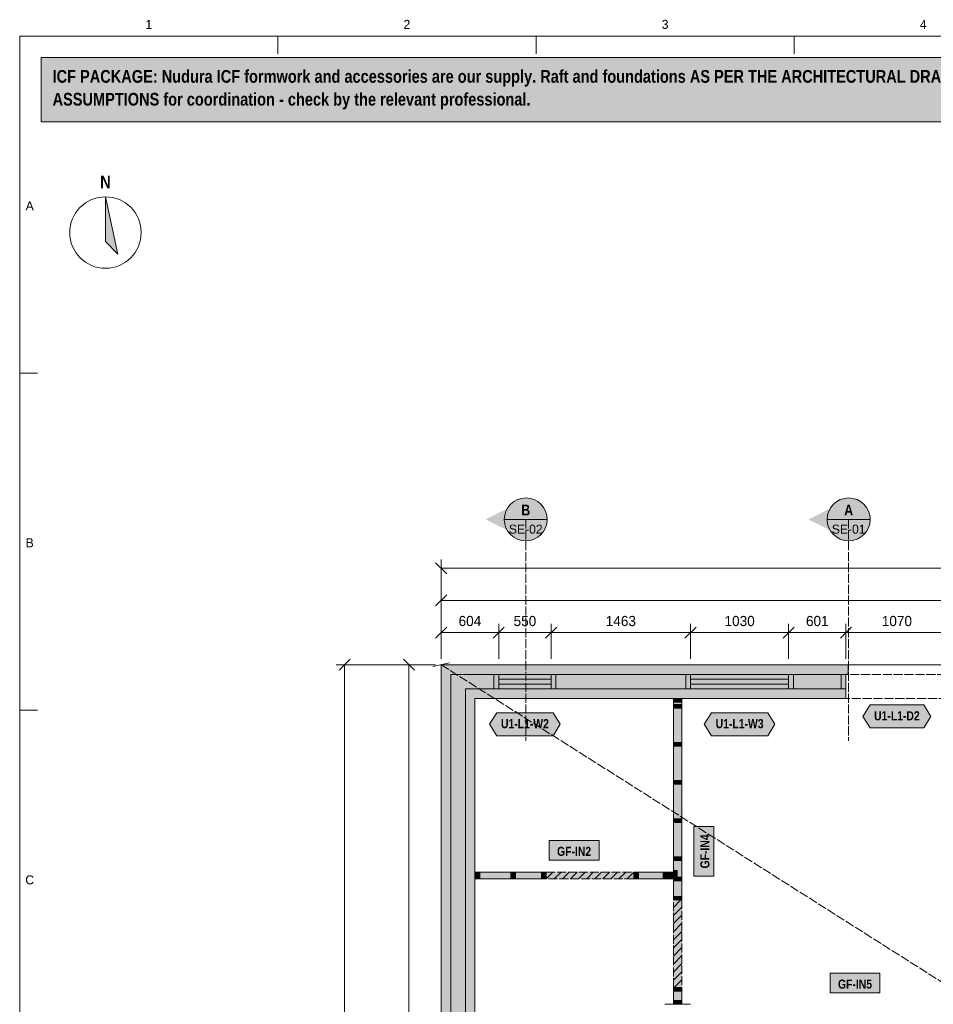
# Model space of a CAD drawing. Header units: millimetres. Extents: x 17 to 413, y 4 to 292.
# Tile 3 of 5: x 20 to 148, y 155 to 292. Entities that reach past the tile are written whole.
import ezdxf
from ezdxf.enums import TextEntityAlignment as Align

# ---------------------------------------------------------------- set-up
doc = ezdxf.new("R2010")
doc.units = ezdxf.units.MM
doc.linetypes.add('DASHED', pattern=[1.524, 1.27, -0.254])
for name, color, linetype in [('FILL-C_B2B2B5', 7, 'Continuous'), ('FILL-EPS', 7, 'Continuous'), ('FILL-INK', 7, 'Continuous'), ('FILL-RED', 7, 'Continuous'), ('FILL-TEAL_DK', 7, 'Continuous'), ('FILL-TIMBER', 7, 'Continuous'), ('FILL-WHITE', 7, 'Continuous'), ('LINE-C_85297A', 7, 'Continuous'), ('LINE-C_85297A-DASH', 7, 'DASHED'), ('LINE-INK', 7, 'Continuous'), ('LINE-INK-DASH', 7, 'DASHED'), ('LINE-RED', 7, 'Continuous'), ('LINE-RED-DASH', 7, 'DASHED'), ('LINE-STEEL_GREY', 7, 'Continuous'), ('LINE-STEEL_GREY-DASH', 7, 'DASHED'), ('LINE-TEAL_DK', 7, 'Continuous'), ('LINE-TIMBER_DK', 7, 'Continuous'), ('TEXT-INK', 7, 'Continuous'), ('TEXT-RED', 7, 'Continuous'), ('TEXT-STEEL_GREY', 7, 'Continuous'), ('TEXT-TEAL_DK', 7, 'Continuous')]:
    doc.layers.add(name, color=color, linetype=linetype)
doc.styles.add('OpenSansCondensed-Bold', font='OpenSansCondensed-Bold.ttf')

msp = doc.modelspace()

# ---------------------------------------------------------------- hatches: boundary and pattern name
at = {"layer": 'FILL-C_B2B2B5', "true_color": 0xb2b2b5}
h = msp.add_hatch(color=256, dxfattribs=at)
h.dxf.hatch_style = 1
h.paths.add_polyline_path([(135.61, 198.64), (82.36, 198.64), (82.36, 98.86), (89.12, 98.86), (89.12, 96.83), (80.33, 96.83), (80.33, 200.67), (135.61, 200.67)])
at = {"layer": 'FILL-EPS', "true_color": 0xccffff}
h = msp.add_hatch(color=256, dxfattribs=at)
h.dxf.hatch_style = 1
h.paths.add_polyline_path([(78.97, 202.03), (135.95, 202.03), (135.95, 200.69), (135.61, 200.69), (135.61, 200.67), (80.33, 200.67), (80.33, 96.83), (89.12, 96.83), (89.12, 96.81), (89.45, 96.81), (89.45, 95.47), (78.97, 95.47)])
h = msp.add_hatch(color=256, dxfattribs=at)
h.dxf.hatch_style = 1
h.paths.add_polyline_path([(135.61, 197.29), (83.71, 197.29), (83.71, 100.21), (89.12, 100.21), (89.12, 98.86), (82.36, 98.86), (82.36, 198.64), (135.61, 198.64)])
at = {"layer": 'FILL-INK', "true_color": 0x14141a}
h = msp.add_hatch(color=256, dxfattribs=at)
h.dxf.hatch_style = 1
h.paths.add_polyline_path([(32, 267.5), (33.75, 259.5), (32, 261.25)])
at = {"layer": 'FILL-RED', "true_color": 0xb81a1f}
h = msp.add_hatch(color=256, dxfattribs=at)
h.dxf.hatch_style = 1
h.paths.add_polyline_path([(85.21, 222.36), (90.81, 219.51), (90.81, 225.21)])
h = msp.add_hatch(color=256, dxfattribs=at)
h.dxf.hatch_style = 1
h.paths.add_polyline_path([(130.4, 222.36), (136, 219.51), (136, 225.21)])
at = {"layer": 'FILL-TEAL_DK', "true_color": 0x006b5c}
h = msp.add_hatch(color=256, dxfattribs=at)
h.dxf.hatch_style = 1
h.paths.add_polyline_path([(86.36, 200.67), (87.03, 200.67), (87.03, 198.64), (86.36, 198.64)])
h = msp.add_hatch(color=256, dxfattribs=at)
h.dxf.hatch_style = 1
h.paths.add_polyline_path([(94.36, 200.67), (95.03, 200.67), (95.03, 198.64), (94.36, 198.64)])
h = msp.add_hatch(color=256, dxfattribs=at)
h.dxf.hatch_style = 1
h.paths.add_polyline_path([(113.2, 200.67), (113.87, 200.67), (113.87, 198.64), (113.2, 198.64)])
h = msp.add_hatch(color=256, dxfattribs=at)
h.dxf.hatch_style = 1
h.paths.add_polyline_path([(127.6, 200.67), (128.27, 200.67), (128.27, 198.64), (127.6, 198.64)])
h = msp.add_hatch(color=256, dxfattribs=at)
h.dxf.hatch_style = 1
h.paths.add_polyline_path([(134.95, 200.67), (135.62, 200.67), (135.62, 198.64), (134.95, 198.64)])
at = {"layer": 'FILL-TIMBER', "true_color": 0xeddbb8}
h = msp.add_hatch(color=256, dxfattribs=at)
h.dxf.hatch_style = 1
h.paths.add_polyline_path([(112.66, 197.28), (112.66, 196.97), (112.66, 196.77), (112.2, 196.77), (111.47, 196.77), (111.47, 197.08), (111.47, 197.28), (111.94, 197.28)])
h = msp.add_hatch(color=256, dxfattribs=at)
h.dxf.hatch_style = 1
h.paths.add_polyline_path([(112.66, 196.47), (112.66, 196.16), (112.66, 195.96), (112.2, 195.96), (111.47, 195.96), (111.47, 196.27), (111.47, 196.47), (111.94, 196.47)])
h = msp.add_hatch(color=256, dxfattribs=at)
h.dxf.hatch_style = 1
h.paths.add_polyline_path([(112.66, 191.13), (112.66, 190.83), (112.66, 190.63), (112.2, 190.63), (111.47, 190.63), (111.47, 190.94), (111.47, 191.13), (111.94, 191.13)])
h = msp.add_hatch(color=256, dxfattribs=at)
h.dxf.hatch_style = 1
h.paths.add_polyline_path([(112.66, 185.8), (112.66, 185.49), (112.66, 185.29), (112.2, 185.29), (111.47, 185.29), (111.47, 185.6), (111.47, 185.8), (111.94, 185.8)])
h = msp.add_hatch(color=256, dxfattribs=at)
h.dxf.hatch_style = 1
h.paths.add_polyline_path([(112.66, 180.47), (112.66, 180.16), (112.66, 179.96), (112.2, 179.96), (111.47, 179.96), (111.47, 180.27), (111.47, 180.47), (111.94, 180.47)])
h = msp.add_hatch(color=256, dxfattribs=at)
h.dxf.hatch_style = 1
h.paths.add_polyline_path([(112.66, 175.13), (112.66, 174.83), (112.66, 174.63), (112.2, 174.63), (111.47, 174.63), (111.47, 174.94), (111.47, 175.13), (111.94, 175.13)])
h = msp.add_hatch(color=256, dxfattribs=at)
h.dxf.hatch_style = 1
h.paths.add_polyline_path([(84.39, 172.05), (83.98, 172.05), (83.72, 172.05), (83.72, 172.41), (83.72, 172.99), (84.13, 172.99), (84.39, 172.99), (84.39, 172.63)])
h = msp.add_hatch(color=256, dxfattribs=at)
h.dxf.hatch_style = 1
h.paths.add_polyline_path([(89.38, 172.05), (88.97, 172.05), (88.71, 172.05), (88.71, 172.41), (88.71, 172.99), (89.13, 172.99), (89.38, 172.99), (89.38, 172.63)])
h = msp.add_hatch(color=256, dxfattribs=at)
h.dxf.hatch_style = 1
h.paths.add_polyline_path([(93.68, 172.05), (93.27, 172.05), (93.02, 172.05), (93.02, 172.41), (93.02, 172.99), (93.43, 172.99), (93.68, 172.99), (93.68, 172.63)])
h = msp.add_hatch(color=256, dxfattribs=at)
h.dxf.hatch_style = 1
h.paths.add_polyline_path([(106.59, 172.05), (106.18, 172.05), (105.92, 172.05), (105.92, 172.41), (105.92, 172.99), (106.34, 172.99), (106.59, 172.99), (106.59, 172.63)])
h = msp.add_hatch(color=256, dxfattribs=at)
h.dxf.hatch_style = 1
h.paths.add_polyline_path([(110.71, 172.05), (110.3, 172.05), (110.05, 172.05), (110.05, 172.41), (110.05, 172.99), (110.46, 172.99), (110.71, 172.99), (110.71, 172.63)])
h = msp.add_hatch(color=256, dxfattribs=at)
h.dxf.hatch_style = 1
h.paths.add_polyline_path([(111.45, 172.05), (111.04, 172.05), (110.78, 172.05), (110.78, 172.41), (110.78, 172.99), (111.19, 172.99), (111.45, 172.99), (111.45, 172.63)])
h = msp.add_hatch(color=256, dxfattribs=at)
h.dxf.hatch_style = 1
h.paths.add_polyline_path([(111.98, 173.24), (111.98, 172.67), (111.98, 172.31), (111.78, 172.31), (111.47, 172.31), (111.47, 172.88), (111.47, 173.24), (111.67, 173.24)])
h = msp.add_hatch(color=256, dxfattribs=at)
h.dxf.hatch_style = 1
h.paths.add_polyline_path([(112.66, 172.31), (112.66, 172), (112.66, 171.8), (112.2, 171.8), (111.47, 171.8), (111.47, 172.11), (111.47, 172.31), (111.94, 172.31)])
h = msp.add_hatch(color=256, dxfattribs=at)
h.dxf.hatch_style = 1
h.paths.add_polyline_path([(112.66, 169.61), (112.66, 169.3), (112.66, 169.11), (112.2, 169.11), (111.47, 169.11), (111.47, 169.42), (111.47, 169.61), (111.94, 169.61)])
h = msp.add_hatch(color=256, dxfattribs=at)
h.dxf.hatch_style = 1
h.paths.add_polyline_path([(112.66, 156.87), (112.66, 156.56), (112.66, 156.36), (112.2, 156.36), (111.47, 156.36), (111.47, 156.67), (111.47, 156.87), (111.94, 156.87)])
h = msp.add_hatch(color=256, dxfattribs=at)
h.dxf.hatch_style = 1
h.paths.add_polyline_path([(112.66, 155.03), (112.66, 154.72), (112.66, 154.52), (112.2, 154.52), (111.47, 154.52), (111.47, 154.83), (111.47, 155.03), (111.94, 155.03)])
at = {"layer": 'FILL-WHITE', "true_color": 0xfff5f0}
h = msp.add_hatch(color=256, dxfattribs=at)
h.dxf.hatch_style = 1
h.paths.add_polyline_path([(23, 278), (307, 278), (307, 287), (23, 287)])
at = {"layer": 'FILL-WHITE', "true_color": 0xffffff}
h = msp.add_hatch(color=256, dxfattribs=at)
h.dxf.hatch_style = 1
h.paths.add_polyline_path([(93.81, 222.36), (93.71, 223.14), (93.41, 223.86), (92.93, 224.48), (92.31, 224.96), (91.59, 225.26), (90.81, 225.36), (90.04, 225.26), (89.31, 224.96), (88.69, 224.48), (88.22, 223.86), (87.92, 223.14), (87.81, 222.36), (87.92, 221.58), (88.22, 220.86), (88.69, 220.24), (89.31, 219.76), (90.04, 219.46), (90.81, 219.36), (91.59, 219.46), (92.31, 219.76), (92.93, 220.24), (93.41, 220.86), (93.71, 221.58)])
h = msp.add_hatch(color=256, dxfattribs=at)
h.dxf.hatch_style = 1
h.paths.add_polyline_path([(139, 222.36), (138.9, 223.14), (138.6, 223.86), (138.12, 224.48), (137.5, 224.96), (136.78, 225.26), (136, 225.36), (135.22, 225.26), (134.5, 224.96), (133.88, 224.48), (133.4, 223.86), (133.1, 223.14), (133, 222.36), (133.1, 221.58), (133.4, 220.86), (133.88, 220.24), (134.5, 219.76), (135.22, 219.46), (136, 219.36), (136.78, 219.46), (137.5, 219.76), (138.12, 220.24), (138.6, 220.86), (138.9, 221.58)])
at = {"layer": 'FILL-WHITE', "true_color": 0xfaf5e8}
h = msp.add_hatch(color=256, dxfattribs=at)
h.dxf.hatch_style = 1
h.paths.add_polyline_path([(111.47, 173.24), (111.47, 174.63), (111.47, 174.94), (111.47, 175.13), (111.47, 179.96), (111.47, 180.27), (111.47, 180.47), (111.47, 185.29), (111.47, 185.6), (111.47, 185.8), (111.47, 190.63), (111.47, 190.94), (111.47, 191.13), (111.47, 195.96), (111.47, 196.27), (111.47, 196.47), (111.47, 196.77), (111.47, 197.08), (111.47, 197.28), (111.47, 197.28), (111.94, 197.28), (112.66, 197.28), (112.66, 197.28), (112.66, 196.97), (112.66, 196.77), (112.66, 196.47), (112.66, 196.16), (112.66, 195.96), (112.66, 191.13), (112.66, 190.83), (112.66, 190.63), (112.66, 185.8), (112.66, 185.49), (112.66, 185.29), (112.66, 180.47), (112.66, 180.16), (112.66, 179.96), (112.66, 175.13), (112.66, 174.83), (112.66, 174.63), (112.66, 172.31), (112.66, 172), (112.66, 171.8), (112.66, 169.61), (112.66, 169.3), (112.66, 169.11), (112.66, 169.11), (112.2, 169.11), (111.47, 169.11), (111.47, 169.11), (111.47, 169.42), (111.47, 169.61), (111.47, 171.8), (111.47, 172.11), (111.47, 172.31), (111.47, 172.88)])
at = {"layer": 'FILL-WHITE', "true_color": 0xffffff}
h = msp.add_hatch(color=256, dxfattribs=at)
h.dxf.hatch_style = 1
h.paths.add_polyline_path([(137.99, 194.79), (138.99, 196.39), (146.51, 196.39), (147.51, 194.79), (146.51, 193.19), (138.99, 193.19)])
h = msp.add_hatch(color=256, dxfattribs=at)
h.dxf.hatch_style = 1
h.paths.add_polyline_path([(85.75, 193.69), (86.75, 195.29), (94.64, 195.29), (95.64, 193.69), (94.64, 192.09), (86.75, 192.09)])
h = msp.add_hatch(color=256, dxfattribs=at)
h.dxf.hatch_style = 1
h.paths.add_polyline_path([(115.8, 193.69), (116.8, 195.29), (124.68, 195.29), (125.68, 193.69), (124.68, 192.09), (116.8, 192.09)])
h = msp.add_hatch(color=256, dxfattribs=at)
h.dxf.hatch_style = 1
h.paths.add_polyline_path([(117.11, 172.41), (117.11, 179.39), (114.34, 179.39), (114.34, 172.41)])
h = msp.add_hatch(color=256, dxfattribs=at)
h.dxf.hatch_style = 1
h.paths.add_polyline_path([(94.09, 174.67), (101.07, 174.67), (101.07, 177.44), (94.09, 177.44)])
at = {"layer": 'FILL-WHITE', "true_color": 0xfaf5e8}
h = msp.add_hatch(color=256, dxfattribs=at)
h.dxf.hatch_style = 1
h.paths.add_polyline_path([(83.72, 172.05), (83.72, 172.05), (83.72, 172.05), (83.72, 172.41), (83.72, 172.99), (83.72, 172.99), (83.72, 172.99), (83.72, 172.99), (84.13, 172.99), (84.39, 172.99), (88.71, 172.99), (89.13, 172.99), (89.38, 172.99), (93.02, 172.99), (93.43, 172.99), (93.68, 172.99), (93.68, 172.99), (93.68, 172.99), (93.68, 172.99), (93.68, 172.63), (93.68, 172.05), (93.68, 172.05), (93.68, 172.05), (93.68, 172.05), (93.27, 172.05), (93.02, 172.05), (89.38, 172.05), (88.97, 172.05), (88.71, 172.05), (84.39, 172.05), (83.98, 172.05), (83.72, 172.05)])
at = {"layer": 'FILL-WHITE', "true_color": 0xffffff}
h = msp.add_hatch(color=256, dxfattribs=at)
h.dxf.hatch_style = 1
h.paths.add_polyline_path([(93.68, 172.05), (93.68, 172.99), (105.92, 172.99), (105.92, 172.05)])
at = {"layer": 'FILL-WHITE', "true_color": 0xfaf5e8}
h = msp.add_hatch(color=256, dxfattribs=at)
h.dxf.hatch_style = 1
h.paths.add_polyline_path([(105.92, 172.05), (105.92, 172.41), (105.92, 172.99), (105.92, 172.99), (106.34, 172.99), (106.59, 172.99), (110.05, 172.99), (110.46, 172.99), (110.71, 172.99), (110.78, 172.99), (111.19, 172.99), (111.45, 172.99), (111.45, 172.99), (111.45, 172.63), (111.45, 172.05), (111.45, 172.05), (111.04, 172.05), (110.78, 172.05), (110.71, 172.05), (110.3, 172.05), (110.05, 172.05), (106.59, 172.05), (106.18, 172.05), (105.92, 172.05)])
at = {"layer": 'FILL-WHITE', "true_color": 0xffffff}
h = msp.add_hatch(color=256, dxfattribs=at)
h.dxf.hatch_style = 1
h.paths.add_polyline_path([(111.47, 156.87), (111.47, 169.11), (112.66, 169.11), (112.66, 156.87)])
h = msp.add_hatch(color=256, dxfattribs=at)
h.dxf.hatch_style = 1
h.paths.add_polyline_path([(133.4, 156.09), (140.38, 156.09), (140.38, 158.85), (133.4, 158.85)])
at = {"layer": 'FILL-WHITE', "true_color": 0xfaf5e8}
h = msp.add_hatch(color=256, dxfattribs=at)
h.dxf.hatch_style = 1
h.paths.add_polyline_path([(112.2, 154.52), (111.47, 154.52), (111.47, 154.83), (111.47, 155.03), (111.47, 156.36), (111.47, 156.67), (111.47, 156.87), (111.94, 156.87), (112.66, 156.87), (112.66, 156.56), (112.66, 156.36), (112.66, 155.03), (112.66, 154.72), (112.66, 154.52)])

# ---------------------------------------------------------------- linework, layer by layer
at = {"layer": 'LINE-C_85297A', "lineweight": 5}
msp.add_line((77.8, 201.76), (80.14, 202.29), dxfattribs=at)
at = {"layer": 'LINE-C_85297A-DASH', "lineweight": 5}
msp.add_line((78.97, 202.03), (247.03, 95.47), dxfattribs=at)
at = {"layer": 'LINE-INK', "lineweight": 5}
for p, q in [((56.12, 290), (56.12, 287.5)), ((92.25, 290), (92.25, 287.5)), ((128.38, 290), (128.38, 287.5)), ((20, 242.83), (22.5, 242.83)), ((78.97, 202.83), (78.97, 216.73)), ((79.75, 214.75), (78.2, 216.3)), ((247.03, 215.53), (78.97, 215.53)), ((78.97, 202.83), (78.97, 212.23)), ((78.2, 210.25), (79.75, 211.8)), ((78.97, 211.03), (247.03, 211.03)), ((78.2, 205.75), (79.75, 207.3)), ((78.97, 202.83), (78.97, 207.73)), ((86.25, 205.75), (87.81, 207.3)), ((87.03, 202.83), (87.03, 207.73)), ((93.58, 205.75), (95.14, 207.3)), ((94.36, 202.83), (94.36, 207.73)), ((113.09, 205.75), (114.65, 207.3)), ((113.87, 202.83), (113.87, 207.73)), ((126.83, 205.75), (128.38, 207.3)), ((127.6, 202.83), (127.6, 207.73)), ((134.84, 205.75), (136.4, 207.3)), ((135.62, 202.83), (135.62, 207.73)), ((78.97, 206.53), (247.03, 206.53)), ((66.25, 202.8), (64.7, 201.25)), ((75.25, 201.25), (73.7, 202.8)), ((78.17, 202.03), (64.27, 202.03)), ((65.47, 202.03), (65.47, 95.47)), ((78.17, 202.03), (73.27, 202.03)), ((74.47, 95.47), (74.47, 202.03)), ((94.36, 202.03), (87.03, 202.03)), ((127.6, 202.03), (113.87, 202.03)), ((94.36, 199.99), (87.03, 199.99)), ((127.6, 199.99), (113.87, 199.99)), ((94.36, 199.32), (87.03, 199.32)), ((127.6, 199.32), (113.87, 199.32)), ((94.36, 197.29), (87.03, 197.29)), ((127.6, 197.29), (113.87, 197.29)), ((20, 195.67), (22.5, 195.67)), ((113.86, 154.51), (110.27, 154.51))]:
    msp.add_line(p, q, dxfattribs=at)
for points in [[(20, 7), (413, 7), (413, 290), (20, 290)], [(32, 267.5), (33.75, 259.5), (32, 261.25)], [(78.97, 95.47), (78.97, 202.03), (135.95, 202.03), (135.95, 200.69), (135.61, 200.69), (135.61, 197.29), (83.71, 197.29), (83.71, 100.21), (89.12, 100.21), (89.12, 96.81), (89.45, 96.81), (89.45, 95.47)], [(111.47, 173.24), (111.47, 174.63), (111.47, 174.94), (111.47, 175.13), (111.47, 179.96), (111.47, 180.27), (111.47, 180.47), (111.47, 185.29), (111.47, 185.6), (111.47, 185.8), (111.47, 190.63), (111.47, 190.94), (111.47, 191.13), (111.47, 195.96), (111.47, 196.27), (111.47, 196.47), (111.47, 196.77), (111.47, 197.08), (111.47, 197.28), (111.47, 197.28), (111.94, 197.28), (112.66, 197.28), (112.66, 197.28), (112.66, 196.97), (112.66, 196.77), (112.66, 196.47), (112.66, 196.16), (112.66, 195.96), (112.66, 191.13), (112.66, 190.83), (112.66, 190.63), (112.66, 185.8), (112.66, 185.49), (112.66, 185.29), (112.66, 180.47), (112.66, 180.16), (112.66, 179.96), (112.66, 175.13), (112.66, 174.83), (112.66, 174.63), (112.66, 172.31), (112.66, 172), (112.66, 171.8), (112.66, 169.61), (112.66, 169.3), (112.66, 169.11), (112.66, 169.11), (112.2, 169.11), (111.47, 169.11), (111.47, 169.11), (111.47, 169.42), (111.47, 169.61), (111.47, 171.8), (111.47, 172.11), (111.47, 172.31), (111.47, 172.88)], [(117.11, 172.41), (117.11, 179.39), (114.34, 179.39), (114.34, 172.41)], [(94.09, 174.67), (101.07, 174.67), (101.07, 177.44), (94.09, 177.44)], [(83.72, 172.05), (83.72, 172.05), (83.72, 172.05), (83.72, 172.41), (83.72, 172.99), (83.72, 172.99), (83.72, 172.99), (83.72, 172.99), (84.13, 172.99), (84.39, 172.99), (88.71, 172.99), (89.13, 172.99), (89.38, 172.99), (93.02, 172.99), (93.43, 172.99), (93.68, 172.99), (93.68, 172.99), (93.68, 172.99), (93.68, 172.99), (93.68, 172.63), (93.68, 172.05), (93.68, 172.05), (93.68, 172.05), (93.68, 172.05), (93.27, 172.05), (93.02, 172.05), (89.38, 172.05), (88.97, 172.05), (88.71, 172.05), (84.39, 172.05), (83.98, 172.05), (83.72, 172.05)], [(105.92, 172.05), (105.92, 172.41), (105.92, 172.99), (105.92, 172.99), (106.34, 172.99), (106.59, 172.99), (110.05, 172.99), (110.46, 172.99), (110.71, 172.99), (110.78, 172.99), (111.19, 172.99), (111.45, 172.99), (111.45, 172.99), (111.45, 172.63), (111.45, 172.05), (111.45, 172.05), (111.04, 172.05), (110.78, 172.05), (110.71, 172.05), (110.3, 172.05), (110.05, 172.05), (106.59, 172.05), (106.18, 172.05), (105.92, 172.05)], [(133.4, 156.09), (140.38, 156.09), (140.38, 158.85), (133.4, 158.85)], [(112.2, 154.52), (111.47, 154.52), (111.47, 154.83), (111.47, 155.03), (111.47, 156.36), (111.47, 156.67), (111.47, 156.87), (111.94, 156.87), (112.66, 156.87), (112.66, 156.56), (112.66, 156.36), (112.66, 155.03), (112.66, 154.72), (112.66, 154.52)]]:
    msp.add_lwpolyline(points, close=True, dxfattribs=at)
msp.add_circle((32, 262.5), 5, dxfattribs=at)
at = {"layer": 'LINE-INK-DASH', "lineweight": 5}
for p, q in [((149.89, 202.03), (135.62, 202.03)), ((149.89, 197.29), (135.62, 197.29))]:
    msp.add_line(p, q, dxfattribs=at)
for points in [[(93.68, 172.05), (93.68, 172.99), (105.92, 172.99), (105.92, 172.05)], [(111.47, 156.87), (111.47, 169.11), (112.66, 169.11), (112.66, 156.87)]]:
    msp.add_lwpolyline(points, close=True, dxfattribs=at)
at = {"layer": 'LINE-RED', "lineweight": 5}
for p, q in [((87.81, 222.36), (93.81, 222.36)), ((133, 222.36), (139, 222.36))]:
    msp.add_line(p, q, dxfattribs=at)
msp.add_lwpolyline([(23, 278), (307, 278), (307, 287), (23, 287)], close=True, dxfattribs=at)
for centre in [(90.81, 222.36), (136, 222.36)]:
    msp.add_circle(centre, 3, dxfattribs=at)
at = {"layer": 'LINE-RED-DASH', "lineweight": 5}
for p, q in [((90.81, 222.36), (90.81, 191.36)), ((136, 222.36), (136, 191.36))]:
    msp.add_line(p, q, dxfattribs=at)
at = {"layer": 'LINE-STEEL_GREY', "lineweight": 5}
msp.add_lwpolyline([(135.61, 198.64), (82.36, 198.64), (82.36, 98.86), (89.12, 98.86), (89.12, 96.83), (80.33, 96.83), (80.33, 200.67), (135.61, 200.67)], close=True, dxfattribs=at)
at = {"layer": 'LINE-STEEL_GREY-DASH', "lineweight": 5}
for points in [[(78.95, 202.05), (78.97, 202.03), (247.03, 202.03), (247.04, 202.04), (247.06, 202.06), (247.06, 202.06), (247.05, 202.05), (247.04, 202.04), (247.03, 202.03), (247.03, 95.47), (247.03, 95.47), (247.03, 95.47), (247.03, 95.47), (247.05, 95.45), (247.03, 95.47), (247.03, 95.47), (78.97, 95.47), (78.97, 202.03)], [(245.67, 200.67), (80.33, 200.67), (80.33, 96.83), (245.67, 96.83)]]:
    msp.add_lwpolyline(points, close=True, dxfattribs=at)
at = {"layer": 'LINE-TEAL_DK', "lineweight": 5}
for points in [[(86.36, 200.67), (87.03, 200.67), (87.03, 198.64), (86.36, 198.64)], [(94.36, 200.67), (95.03, 200.67), (95.03, 198.64), (94.36, 198.64)], [(113.2, 200.67), (113.87, 200.67), (113.87, 198.64), (113.2, 198.64)], [(127.6, 200.67), (128.27, 200.67), (128.27, 198.64), (127.6, 198.64)], [(134.95, 200.67), (135.62, 200.67), (135.62, 198.64), (134.95, 198.64)], [(137.99, 194.79), (138.99, 196.39), (146.51, 196.39), (147.51, 194.79), (146.51, 193.19), (138.99, 193.19)], [(85.75, 193.69), (86.75, 195.29), (94.64, 195.29), (95.64, 193.69), (94.64, 192.09), (86.75, 192.09)], [(115.8, 193.69), (116.8, 195.29), (124.68, 195.29), (125.68, 193.69), (124.68, 192.09), (116.8, 192.09)]]:
    msp.add_lwpolyline(points, close=True, dxfattribs=at)
at = {"layer": 'LINE-TIMBER_DK', "lineweight": 5}
for p, q in [((93.68, 172.06), (94.61, 172.99)), ((94.81, 172.05), (95.75, 172.99)), ((95.94, 172.05), (96.88, 172.99)), ((97.07, 172.05), (98.01, 172.99)), ((98.21, 172.05), (99.14, 172.99)), ((99.34, 172.05), (100.27, 172.99)), ((100.47, 172.05), (101.4, 172.99)), ((101.6, 172.05), (102.53, 172.99)), ((102.73, 172.05), (103.66, 172.99)), ((103.86, 172.05), (104.8, 172.99)), ((104.99, 172.05), (105.92, 172.98)), ((111.47, 168.05), (112.53, 169.11)), ((111.47, 166.92), (112.66, 168.11)), ((111.47, 165.79), (112.66, 166.97)), ((111.47, 164.66), (112.66, 165.84)), ((111.47, 163.52), (112.66, 164.71)), ((111.47, 162.39), (112.66, 163.58)), ((111.47, 161.26), (112.66, 162.45)), ((111.47, 160.13), (112.66, 161.32)), ((111.47, 159), (112.66, 160.19)), ((111.47, 157.87), (112.66, 159.05)), ((111.6, 156.87), (112.66, 157.92))]:
    msp.add_line(p, q, dxfattribs=at)
for points in [[(112.66, 197.28), (112.66, 196.97), (112.66, 196.77), (112.2, 196.77), (111.47, 196.77), (111.47, 197.08), (111.47, 197.28), (111.94, 197.28)], [(112.66, 196.47), (112.66, 196.16), (112.66, 195.96), (112.2, 195.96), (111.47, 195.96), (111.47, 196.27), (111.47, 196.47), (111.94, 196.47)], [(112.66, 191.13), (112.66, 190.83), (112.66, 190.63), (112.2, 190.63), (111.47, 190.63), (111.47, 190.94), (111.47, 191.13), (111.94, 191.13)], [(112.66, 185.8), (112.66, 185.49), (112.66, 185.29), (112.2, 185.29), (111.47, 185.29), (111.47, 185.6), (111.47, 185.8), (111.94, 185.8)], [(112.66, 180.47), (112.66, 180.16), (112.66, 179.96), (112.2, 179.96), (111.47, 179.96), (111.47, 180.27), (111.47, 180.47), (111.94, 180.47)], [(112.66, 175.13), (112.66, 174.83), (112.66, 174.63), (112.2, 174.63), (111.47, 174.63), (111.47, 174.94), (111.47, 175.13), (111.94, 175.13)], [(84.39, 172.05), (83.98, 172.05), (83.72, 172.05), (83.72, 172.41), (83.72, 172.99), (84.13, 172.99), (84.39, 172.99), (84.39, 172.63)], [(89.38, 172.05), (88.97, 172.05), (88.71, 172.05), (88.71, 172.41), (88.71, 172.99), (89.13, 172.99), (89.38, 172.99), (89.38, 172.63)], [(93.68, 172.05), (93.27, 172.05), (93.02, 172.05), (93.02, 172.41), (93.02, 172.99), (93.43, 172.99), (93.68, 172.99), (93.68, 172.63)], [(106.59, 172.05), (106.18, 172.05), (105.92, 172.05), (105.92, 172.41), (105.92, 172.99), (106.34, 172.99), (106.59, 172.99), (106.59, 172.63)], [(110.71, 172.05), (110.3, 172.05), (110.05, 172.05), (110.05, 172.41), (110.05, 172.99), (110.46, 172.99), (110.71, 172.99), (110.71, 172.63)], [(111.45, 172.05), (111.04, 172.05), (110.78, 172.05), (110.78, 172.41), (110.78, 172.99), (111.19, 172.99), (111.45, 172.99), (111.45, 172.63)], [(111.98, 173.24), (111.98, 172.67), (111.98, 172.31), (111.78, 172.31), (111.47, 172.31), (111.47, 172.88), (111.47, 173.24), (111.67, 173.24)], [(112.66, 172.31), (112.66, 172), (112.66, 171.8), (112.2, 171.8), (111.47, 171.8), (111.47, 172.11), (111.47, 172.31), (111.94, 172.31)], [(112.66, 169.61), (112.66, 169.3), (112.66, 169.11), (112.2, 169.11), (111.47, 169.11), (111.47, 169.42), (111.47, 169.61), (111.94, 169.61)], [(112.66, 156.87), (112.66, 156.56), (112.66, 156.36), (112.2, 156.36), (111.47, 156.36), (111.47, 156.67), (111.47, 156.87), (111.94, 156.87)], [(112.66, 155.03), (112.66, 154.72), (112.66, 154.52), (112.2, 154.52), (111.47, 154.52), (111.47, 154.83), (111.47, 155.03), (111.94, 155.03)]]:
    msp.add_lwpolyline(points, close=True, dxfattribs=at)

# ---------------------------------------------------------------- texts
at = {"layer": 'TEXT-INK', "style": 'OpenSansCondensed-Bold'}
for s, p in [('ICF PACKAGE: Nudura ICF formwork and accessories are our supply. Raft and foundations AS PER THE ARCHITECTURAL DRAWINGS; joist ledgers by the engineer. Floors, stairs, partitions, roof and joinery are drawn as DESIGN', (24.6, 283.47)), ('ASSUMPTIONS for coordination - check by the relevant professional.', (24.6, 280.27))]:
    msp.add_text(s, height=1.778, dxfattribs=at).set_placement(p)
for s, height, p in [('N', 1.78, (32, 268.7)), ('GF-IN2', 1.27, (97.58, 175.27)), ('GF-IN5', 1.27, (136.89, 156.69))]:
    msp.add_text(s, height=height, dxfattribs=at).set_placement(p, align=Align.CENTER)
at = {"layer": 'TEXT-INK'}
for s, p in [('604', (83, 207.43)), ('550', (90.7, 207.43)), ('1463', (104.12, 207.43)), ('1030', (120.74, 207.43)), ('601', (131.61, 207.43)), ('1070', (142.75, 207.43))]:
    msp.add_text(s, height=1.422, dxfattribs=at).set_placement(p, align=Align.CENTER)
at = {"layer": 'TEXT-INK', "style": 'OpenSansCondensed-Bold'}
msp.add_text('GF-IN4', height=1.27, rotation=90, dxfattribs=at).set_placement((116.51, 175.9), align=Align.CENTER)
at = {"layer": 'TEXT-RED', "style": 'OpenSansCondensed-Bold'}
for s, p in [('B', (90.81, 222.91)), ('A', (136, 222.91))]:
    msp.add_text(s, height=1.52, dxfattribs=at).set_placement(p, align=Align.CENTER)
at = {"layer": 'TEXT-RED'}
for s, p in [('SE-02', (90.81, 220.36)), ('SE-01', (136, 220.36))]:
    msp.add_text(s, height=1.27, dxfattribs=at).set_placement(p, align=Align.CENTER)
at = {"layer": 'TEXT-STEEL_GREY'}
for s, p in [('1', (38.06, 291)), ('2', (74.19, 291)), ('3', (110.31, 291)), ('4', (146.44, 291)), ('A', (21.4, 265.62)), ('B', (21.4, 218.45)), ('C', (21.4, 171.28))]:
    msp.add_text(s, height=1.27, dxfattribs=at).set_placement(p, align=Align.CENTER)
at = {"layer": 'TEXT-TEAL_DK', "style": 'OpenSansCondensed-Bold'}
for s, p in [('U1-L1-W2', (90.7, 193.14)), ('U1-L1-W3', (120.74, 193.14)), ('U1-L1-D2', (142.75, 194.24))]:
    msp.add_text(s, height=1.27, dxfattribs=at).set_placement(p, align=Align.CENTER)

doc.saveas('drawing.dxf')
